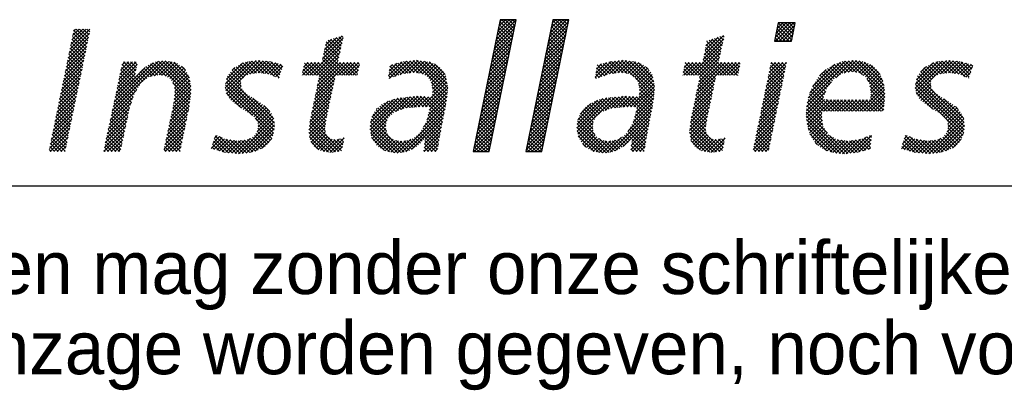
# Model space of a CAD drawing. Extents: x -33748 to 12452, y -14932 to 2888.
# Tile 167 of 194: x -23285 to -22618, y -2992 to -2739. Entities that reach past the tile are written whole.
import ezdxf

# ---------------------------------------------------------------- set-up
doc = ezdxf.new("R2010")
doc.units = 0
doc.header["$LTSCALE"] = 20
doc.layers.get('0').update_dxf_attribs({"color": 15, "linetype": 'CONTINUOUS'})
for name, color, linetype in [('00KAD070', 5, 'CONTINUOUS'), ('7', 7, 'CONTINUOUS'), ('BL$2----', 7, 'CONTINUOUS')]:
    doc.layers.add(name, color=color, linetype=linetype)
doc.styles.add('BURO-018', font='BUROFONT.shx', dxfattribs={"height": 36})

# ---------------------------------------------------------------- blocks, each defined once
blk = doc.blocks.new('A4-VER')
at = {"layer": '00KAD070', "linetype": 'CONTINUOUS'}
blk.add_line((10, 10), (200, 10), dxfattribs=at)
blk = doc.blocks.new('*X15')
at = {"color": 0}
for p, q in [((36.78, -45.39), (39.28, -42.89)), ((36.9, -44.82), (38.85, -42.87)), ((37.02, -44.26), (38.41, -42.87)), ((37.13, -43.69), (37.96, -42.87)), ((37.25, -43.13), (37.51, -42.87)), ((38.98, -44.36), (37.48, -42.87)), ((39.05, -43.99), (37.93, -42.87)), ((39.13, -43.62), (38.38, -42.87)), ((39.2, -43.25), (38.82, -42.87)), ((39.28, -42.87), (39.27, -42.87)), ((43.44, -45.01), (45.59, -42.87)), ((43.56, -44.45), (45.14, -42.87)), ((43.67, -43.88), (44.69, -42.87)), ((43.79, -43.32), (44.24, -42.87)), ((45.51, -44.61), (43.86, -42.96)), ((45.58, -44.24), (44.21, -42.87)), ((45.66, -43.86), (44.66, -42.87)), ((45.74, -43.49), (45.11, -42.87)), ((45.81, -43.12), (45.56, -42.87)), ((-16.45, -46.53), (-13.95, -44.03)), ((-16.33, -45.96), (-14.4, -44.03)), ((-16.21, -45.4), (-14.85, -44.03)), ((-16.1, -44.83), (-15.3, -44.03)), ((-15.98, -44.27), (-15.75, -44.03)), ((-14.28, -45.89), (-15.97, -44.2)), ((-14.2, -45.51), (-15.68, -44.03)), ((-14.13, -45.14), (-15.23, -44.03)), ((-14.05, -44.77), (-14.79, -44.03)), ((-13.97, -44.4), (-14.34, -44.03)), ((36.55, -46.52), (39.05, -44.02)), ((36.67, -45.95), (39.16, -43.46)), ((38.67, -45.85), (37.03, -44.21)), ((38.75, -45.48), (37.1, -43.84)), ((38.82, -45.11), (37.18, -43.46)), ((38.9, -44.74), (37.25, -43.09)), ((43.09, -46.71), (45.59, -44.21)), ((43.21, -46.14), (45.7, -43.65)), ((43.33, -45.58), (45.82, -43.08)), ((45.28, -45.73), (43.63, -44.08)), ((45.35, -45.35), (43.71, -43.71)), ((45.43, -44.98), (43.79, -43.34)), ((71.64, -45.1), (73.47, -43.27)), ((71.66, -45.53), (73.92, -43.27)), ((71.76, -44.54), (73.02, -43.27)), ((73.37, -45.53), (71.86, -44.02)), ((71.87, -43.98), (72.57, -43.27)), ((73.71, -45.42), (71.94, -43.65)), ((71.98, -43.41), (72.12, -43.27)), ((73.79, -45.05), (72.01, -43.27)), ((72.11, -45.53), (74.09, -43.55)), ((73.86, -44.68), (72.46, -43.27)), ((72.56, -45.53), (73.98, -44.11)), ((73.94, -44.3), (72.91, -43.27)), ((74.01, -43.93), (73.36, -43.27)), ((74.09, -43.56), (73.81, -43.27)), ((-16.68, -47.66), (-14.12, -45.1)), ((-16.56, -47.09), (-14, -44.53)), ((-14.51, -47), (-16.2, -45.32)), ((-14.43, -46.63), (-16.12, -44.95)), ((-14.36, -46.26), (-16.04, -44.57)), ((15.11, -47.75), (17.67, -45.19)), ((15.23, -47.18), (17.55, -44.87)), ((15.35, -46.62), (16.88, -45.08)), ((15.46, -46.05), (16.21, -45.3)), ((17.29, -46.92), (15.8, -45.44)), ((17.37, -46.55), (16.14, -45.33)), ((17.45, -46.19), (16.48, -45.22)), ((17.53, -45.82), (16.82, -45.1)), ((17.61, -45.45), (17.16, -44.99)), ((17.7, -45.09), (17.49, -44.88)), ((36.32, -47.65), (38.81, -45.15)), ((36.44, -47.08), (38.93, -44.59)), ((38.44, -46.97), (36.8, -45.33)), ((38.52, -46.6), (36.87, -44.95)), ((38.59, -46.23), (36.95, -44.58)), ((42.86, -47.84), (45.36, -45.34)), ((42.98, -47.27), (45.47, -44.78)), ((45.05, -46.84), (43.4, -45.2)), ((45.12, -46.47), (43.48, -44.83)), ((45.2, -46.1), (43.56, -44.45)), ((62.64, -47.82), (65.2, -45.26)), ((62.76, -47.25), (65.17, -44.84)), ((62.87, -46.69), (64.5, -45.06)), ((62.99, -46.12), (63.83, -45.28)), ((63.11, -45.55), (63.17, -45.49)), ((64.84, -46.88), (63.38, -45.42)), ((64.92, -46.51), (63.72, -45.31)), ((65, -46.14), (64.06, -45.2)), ((65.08, -45.78), (64.4, -45.09)), ((65.17, -45.41), (64.74, -44.98)), ((65.25, -45.04), (65.08, -44.87)), ((72.03, -45.53), (71.63, -45.14)), ((72.47, -45.53), (71.71, -44.77)), ((72.92, -45.53), (71.78, -44.39)), ((73.01, -45.53), (73.86, -44.68)), ((73.45, -45.53), (73.75, -45.24)), ((-16.91, -48.79), (-14.35, -46.23)), ((-16.8, -48.23), (-14.23, -45.67)), ((-14.74, -48.12), (-16.43, -46.44)), ((-14.66, -47.75), (-16.35, -46.06)), ((-14.59, -47.38), (-16.27, -45.69)), ((13.51, -49.8), (17.54, -45.77)), ((13.96, -49.8), (17.41, -46.35)), ((17.04, -48.02), (15.4, -46.38)), ((17.12, -47.65), (15.47, -46.01)), ((17.2, -47.29), (15.55, -45.63)), ((36.09, -48.78), (38.58, -46.28)), ((36.2, -48.21), (38.7, -45.72)), ((38.21, -48.09), (36.57, -46.44)), ((38.29, -47.72), (36.64, -46.07)), ((38.36, -47.34), (36.72, -45.7)), ((42.63, -48.97), (45.12, -46.47)), ((42.75, -48.4), (45.24, -45.91)), ((44.74, -48.33), (43.1, -46.69)), ((44.82, -47.96), (43.17, -46.32)), ((44.9, -47.59), (43.25, -45.95)), ((44.97, -47.22), (43.33, -45.57)), ((61.1, -49.8), (65.07, -45.84)), ((61.55, -49.8), (64.94, -46.41)), ((65.97, -49.8), (62.87, -46.71)), ((64.59, -47.98), (62.95, -46.33)), ((64.67, -47.61), (63.02, -45.96)), ((64.76, -47.24), (63.1, -45.59)), ((71.58, -45.53), (71.56, -45.52)), ((-17.26, -50.49), (-14.7, -47.93)), ((-17.14, -49.92), (-14.58, -47.36)), ((-17.03, -49.36), (-14.47, -46.8)), ((-15.05, -49.61), (-16.73, -47.92)), ((-14.97, -49.24), (-16.66, -47.55)), ((-14.89, -48.87), (-16.58, -47.18)), ((-14.82, -48.49), (-16.5, -46.81)), ((9.11, -49.97), (7.09, -47.95)), ((14.41, -49.8), (17.29, -46.92)), ((14.67, -49.98), (17.16, -47.5)), ((17.03, -49.8), (15.09, -47.86)), ((17.47, -49.8), (15.16, -47.49)), ((17.92, -49.8), (15.24, -47.12)), ((18.37, -49.8), (15.32, -46.75)), ((24.8, -49.74), (26.58, -47.95)), ((25.38, -49.61), (27.04, -47.95)), ((30.7, -51.81), (26.82, -47.93)), ((35.86, -49.9), (38.35, -47.41)), ((35.97, -49.34), (38.47, -46.85)), ((37.91, -49.58), (36.26, -47.94)), ((37.98, -49.21), (36.34, -47.56)), ((38.06, -48.83), (36.41, -47.19)), ((38.13, -48.46), (36.49, -46.82)), ((42.4, -50.1), (44.89, -47.6)), ((42.51, -49.53), (45.01, -47.04)), ((44.51, -49.45), (42.87, -47.81)), ((44.59, -49.08), (42.95, -47.44)), ((44.67, -48.71), (43.02, -47.06)), ((50.93, -49.65), (52.65, -47.93)), ((56.53, -52.04), (52.44, -47.95)), ((56.56, -51.62), (52.89, -47.95)), ((62, -49.8), (64.81, -46.99)), ((62.2, -50.05), (64.68, -47.57)), ((64.62, -49.8), (62.64, -47.82)), ((65.07, -49.8), (62.72, -47.45)), ((65.52, -49.8), (62.79, -47.08)), ((79.21, -50.11), (81.37, -47.95)), ((-17.49, -51.62), (-14.93, -49.06)), ((-17.38, -51.05), (-14.82, -48.49)), ((-15.28, -50.73), (-16.96, -49.04)), ((-15.2, -50.36), (-16.89, -48.67)), ((-15.12, -49.98), (-16.81, -48.3)), ((-11.17, -54.27), (-4.9, -48.01)), ((-11.04, -53.7), (-5.41, -48.07)), ((-10.92, -53.13), (-6.05, -48.26)), ((-10.8, -52.56), (-7.06, -48.82)), ((-10.56, -51.42), (-8.16, -49.02)), ((-10.43, -50.85), (-8.04, -48.45)), ((-10.31, -50.27), (-8.19, -48.15)), ((-10.19, -49.7), (-8.64, -48.15)), ((-10.07, -49.13), (-9.09, -48.15)), ((-7.75, -51.07), (-10, -48.82)), ((-9.95, -48.56), (-9.54, -48.15)), ((-8.36, -50.01), (-9.92, -48.45)), ((-8.28, -49.64), (-9.77, -48.15)), ((-8.21, -49.27), (-9.32, -48.15)), ((-8.13, -48.89), (-8.87, -48.15)), ((-8.05, -48.52), (-8.42, -48.15)), ((-6.56, -50.01), (-7.45, -49.12)), ((-6.19, -49.93), (-7.2, -48.93)), ((-5.82, -49.86), (-6.95, -48.73)), ((-5.45, -49.78), (-6.69, -48.54)), ((-6.43, -49.98), (-4.45, -48)), ((-4.98, -49.8), (-6.38, -48.4)), ((-4.41, -49.92), (-6.07, -48.26)), ((-5.86, -49.86), (-4.07, -48.07)), ((-1.4, -52.49), (-5.75, -48.13)), ((-1.35, -52.08), (-5.37, -48.06)), ((-5.3, -49.75), (-3.69, -48.14)), ((-1.31, -51.68), (-4.97, -48.02)), ((-4.91, -49.81), (-3.31, -48.21)), ((-1.35, -51.18), (-4.55, -47.99)), ((-4.52, -49.87), (-3.01, -48.36)), ((-4.24, -50.04), (-2.74, -48.53)), ((-1.43, -50.65), (-4, -48.09)), ((-3.97, -50.22), (-2.46, -48.71)), ((-3.76, -50.46), (-2.19, -48.89)), ((-3.59, -50.73), (-2.02, -49.16)), ((-1.51, -50.13), (-3.45, -48.18)), ((-2.01, -49.18), (-2.49, -48.69)), ((2.95, -51.38), (6.28, -48.05)), ((3, -50.89), (5.76, -48.12)), ((3.02, -51.75), (6.8, -47.98)), ((3.1, -52.13), (7.26, -47.97)), ((3.12, -50.31), (5.16, -48.27)), ((3.81, -49.17), (4.16, -48.82)), ((5, -50.35), (3.82, -49.17)), ((5.22, -50.12), (4.02, -48.92)), ((5.44, -49.9), (4.3, -48.75)), ((5.76, -49.76), (4.59, -48.59)), ((6.08, -49.64), (4.88, -48.43)), ((6.47, -49.57), (5.17, -48.27)), ((6.87, -49.53), (5.5, -48.16)), ((7.31, -49.52), (5.89, -48.1)), ((6.02, -49.66), (7.67, -48.01)), ((7.83, -49.59), (6.29, -48.05)), ((6.57, -49.56), (8.08, -48.05)), ((8.36, -49.67), (6.69, -48)), ((7.06, -49.51), (8.48, -48.09)), ((7.48, -49.54), (8.85, -48.17)), ((9.67, -50.08), (7.59, -48)), ((7.88, -49.6), (9.21, -48.27)), ((9.78, -49.74), (8.09, -48.05)), ((8.27, -49.66), (9.56, -48.36)), ((9.89, -49.41), (8.59, -48.1)), ((8.61, -49.76), (9.91, -48.46)), ((8.93, -49.89), (10.14, -48.68)), ((10.01, -49.07), (9.2, -48.27)), ((10.12, -48.74), (9.82, -48.43)), ((12.61, -49.8), (14.21, -48.2)), ((12.62, -49.34), (13.76, -48.2)), ((13.43, -49.8), (12.68, -49.05)), ((12.74, -48.78), (13.31, -48.2)), ((13.88, -49.8), (12.76, -48.68)), ((14.33, -49.8), (12.84, -48.31)), ((12.86, -48.21), (12.86, -48.2)), ((13.06, -49.8), (14.66, -48.2)), ((16.38, -51.41), (13.18, -48.2)), ((16.46, -51.03), (13.63, -48.2)), ((16.54, -50.66), (14.08, -48.2)), ((14.21, -52.25), (18.25, -48.2)), ((14.33, -51.68), (17.8, -48.2)), ((14.44, -51.11), (17.35, -48.2)), ((16.62, -50.29), (14.53, -48.2)), ((14.56, -50.55), (17.03, -48.08)), ((16.69, -49.92), (14.98, -48.2)), ((17.1, -49.8), (18.7, -48.2)), ((18.82, -49.8), (17.22, -48.2)), ((17.55, -49.8), (19.15, -48.2)), ((19.27, -49.8), (17.67, -48.2)), ((18, -49.8), (19.6, -48.2)), ((19.49, -49.57), (18.12, -48.2)), ((18.45, -49.8), (19.7, -48.55)), ((19.56, -49.2), (18.57, -48.2)), ((18.9, -49.8), (19.58, -49.12)), ((19.64, -48.83), (19.02, -48.2)), ((19.72, -48.45), (19.47, -48.2)), ((23.36, -49.83), (25.05, -48.14)), ((23.42, -50.22), (25.59, -48.05)), ((23.43, -49.31), (24.44, -48.3)), ((24.31, -49.91), (23.46, -49.05)), ((23.49, -48.8), (23.84, -48.45)), ((24.65, -49.79), (23.51, -48.66)), ((24.98, -49.68), (23.77, -48.47)), ((24.11, -49.98), (26.09, -48)), ((25.36, -49.61), (24.13, -48.38)), ((25.75, -49.55), (24.49, -48.29)), ((26.15, -49.5), (24.85, -48.19)), ((26.56, -49.45), (25.2, -48.1)), ((27.08, -49.53), (25.6, -48.05)), ((25.9, -49.53), (27.43, -48.01)), ((27.68, -49.68), (26.01, -48.01)), ((30.67, -52.22), (26.42, -47.97)), ((26.43, -49.46), (27.82, -48.06)), ((26.84, -49.5), (28.21, -48.12)), ((27.23, -49.55), (28.59, -48.19)), ((30.74, -51.4), (27.34, -47.99)), ((27.6, -49.63), (28.91, -48.32)), ((30.66, -50.87), (27.87, -48.07)), ((27.88, -49.8), (29.22, -48.46)), ((28.16, -49.97), (29.48, -48.64)), ((28.37, -50.21), (29.75, -48.83)), ((30.57, -50.33), (28.4, -48.15)), ((28.54, -50.48), (29.96, -49.07)), ((30.4, -49.7), (29.1, -48.4)), ((35.51, -51.6), (38, -49.11)), ((35.62, -51.03), (38.12, -48.54)), ((35.74, -50.47), (38.23, -47.98)), ((37.68, -50.7), (36.03, -49.05)), ((37.75, -50.32), (36.11, -48.68)), ((37.83, -49.95), (36.18, -48.31)), ((42.17, -51.23), (44.66, -48.73)), ((42.28, -50.66), (44.78, -48.17)), ((44.28, -50.57), (42.64, -48.93)), ((44.36, -50.2), (42.72, -48.55)), ((44.44, -49.82), (42.79, -48.18)), ((49.17, -50.06), (51.16, -48.07)), ((49.24, -49.55), (50.55, -48.23)), ((49.31, -49.03), (49.95, -48.38)), ((50.31, -49.86), (49.33, -48.88)), ((50.64, -49.74), (49.42, -48.52)), ((49.57, -50.11), (51.65, -48.03)), ((50.99, -49.64), (49.78, -48.43)), ((51.38, -49.58), (50.13, -48.34)), ((50.26, -49.87), (52.15, -47.98)), ((51.77, -49.53), (50.49, -48.24)), ((52.17, -49.47), (50.85, -48.15)), ((52.63, -49.49), (51.21, -48.07)), ((51.46, -49.57), (53.05, -47.97)), ((53.16, -49.57), (51.62, -48.03)), ((51.98, -49.5), (53.44, -48.03)), ((54.04, -50), (52.03, -47.99)), ((52.46, -49.46), (53.83, -48.09)), ((52.85, -49.52), (54.22, -48.15)), ((53.24, -49.58), (54.57, -48.25)), ((56.56, -51.17), (53.42, -48.03)), ((53.56, -49.71), (54.89, -48.38)), ((53.84, -49.88), (55.18, -48.54)), ((56.46, -50.62), (53.94, -48.11)), ((54.11, -50.06), (55.44, -48.73)), ((54.29, -50.33), (55.68, -48.94)), ((54.47, -50.6), (55.9, -49.17)), ((56.37, -50.08), (54.51, -48.22)), ((55.8, -49.07), (55.51, -48.78)), ((60.15, -49.41), (61.36, -48.2)), ((60.21, -49.8), (61.81, -48.2)), ((61.03, -49.8), (60.23, -49.01)), ((60.27, -48.84), (60.91, -48.2)), ((61.48, -49.8), (60.31, -48.64)), ((60.38, -48.28), (60.46, -48.2)), ((61.93, -49.8), (60.39, -48.26)), ((60.65, -49.8), (62.26, -48.2)), ((63.93, -51.36), (60.77, -48.2)), ((64.01, -50.99), (61.22, -48.2)), ((64.09, -50.62), (61.67, -48.2)), ((61.74, -52.31), (65.85, -48.2)), ((61.85, -51.75), (65.4, -48.2)), ((61.97, -51.18), (64.95, -48.2)), ((62.09, -50.62), (64.55, -48.15)), ((64.17, -50.25), (62.12, -48.2)), ((64.25, -49.88), (62.56, -48.19)), ((64.7, -49.8), (66.3, -48.2)), ((66.42, -49.8), (64.82, -48.2)), ((65.14, -49.8), (66.75, -48.2)), ((66.87, -49.8), (65.26, -48.2)), ((65.59, -49.8), (67.19, -48.2)), ((67.04, -49.53), (65.71, -48.2)), ((66.04, -49.8), (67.22, -48.62)), ((67.11, -49.15), (66.16, -48.2)), ((67.19, -48.78), (66.61, -48.2)), ((67.27, -48.41), (67.06, -48.2)), ((70.51, -51.17), (72.94, -48.74)), ((70.63, -50.61), (73.03, -48.2)), ((70.74, -50.04), (72.58, -48.2)), ((70.86, -49.48), (72.13, -48.2)), ((72.57, -50.57), (70.97, -48.96)), ((70.98, -48.91), (71.68, -48.2)), ((72.65, -50.2), (71.04, -48.59)), ((71.09, -48.34), (71.24, -48.2)), ((72.72, -49.82), (71.12, -48.22)), ((72.8, -49.45), (71.55, -48.2)), ((72.88, -49.08), (72, -48.2)), ((72.95, -48.7), (72.45, -48.2)), ((73.03, -48.33), (72.9, -48.2)), ((75.62, -53.24), (80.87, -48)), ((75.77, -52.64), (80.37, -48.05)), ((75.95, -52.02), (79.78, -48.18)), ((76.29, -51.22), (79.09, -48.43)), ((77.18, -49.89), (77.99, -49.08)), ((78.99, -50.26), (77.89, -49.16)), ((79.26, -50.07), (78.16, -48.97)), ((79.53, -49.89), (78.44, -48.8)), ((79.79, -49.71), (78.71, -48.63)), ((80.09, -49.55), (79, -48.46)), ((80.46, -49.48), (79.33, -48.35)), ((80.84, -49.41), (79.66, -48.23)), ((81.24, -49.36), (79.99, -48.11)), ((80.24, -49.53), (81.78, -47.98)), ((81.78, -49.45), (80.38, -48.05)), ((82.54, -49.76), (80.78, -48.01)), ((80.8, -49.42), (82.2, -48.02)), ((85.34, -52.11), (81.19, -47.97)), ((81.29, -49.37), (82.56, -48.11)), ((85.3, -51.62), (81.65, -47.97)), ((81.68, -49.43), (82.91, -48.21)), ((82.06, -49.5), (83.23, -48.33)), ((85.23, -51.1), (82.14, -48.01)), ((82.37, -49.64), (83.53, -48.48)), ((82.63, -49.83), (83.82, -48.64)), ((85.09, -50.52), (82.73, -48.16)), ((82.9, -50.01), (84.05, -48.86)), ((83.08, -50.28), (84.29, -49.07)), ((84.76, -49.73), (83.47, -48.45)), ((89.12, -51.42), (92.5, -48.04)), ((89.15, -50.94), (91.98, -48.11)), ((89.2, -51.79), (93.02, -47.97)), ((89.27, -50.37), (91.42, -48.22)), ((89.28, -52.16), (93.47, -47.97)), ((89.79, -49.41), (90.43, -48.77)), ((91.18, -50.32), (90, -49.14)), ((91.41, -50.1), (90.2, -48.89)), ((91.63, -49.88), (90.49, -48.73)), ((91.96, -49.75), (90.78, -48.57)), ((92.28, -49.62), (91.07, -48.41)), ((92.67, -49.57), (91.36, -48.25)), ((93.08, -49.53), (91.7, -48.15)), ((93.53, -49.52), (92.1, -48.1)), ((92.26, -49.63), (93.87, -48.01)), ((94.05, -49.6), (92.5, -48.04)), ((92.78, -49.56), (94.28, -48.05)), ((94.58, -49.68), (92.89, -47.99)), ((93.28, -49.51), (94.69, -48.09)), ((95.35, -50), (93.31, -47.96)), ((93.69, -49.55), (95.05, -48.18)), ((95.84, -50.04), (93.81, -48.01)), ((94.08, -49.6), (95.41, -48.28)), ((95.96, -49.71), (94.31, -48.06)), ((94.47, -49.66), (95.76, -48.37)), ((94.81, -49.77), (96.11, -48.47)), ((96.07, -49.37), (94.82, -48.12)), ((95.13, -49.91), (96.28, -48.75)), ((96.18, -49.04), (95.43, -48.28)), ((96.3, -48.7), (96.04, -48.45)), ((-17.73, -52.75), (-15.17, -50.19)), ((-17.61, -52.18), (-15.05, -49.62)), ((-15.51, -51.84), (-17.19, -50.16)), ((-15.43, -51.47), (-17.12, -49.79)), ((-15.35, -51.1), (-17.04, -49.41)), ((-10.68, -51.99), (-8.27, -49.58)), ((-8.42, -52.2), (-10.32, -50.3)), ((-8.27, -51.9), (-10.24, -49.93)), ((-8.09, -51.63), (-10.16, -49.56)), ((-7.92, -51.35), (-10.08, -49.19)), ((-7.57, -50.8), (-8.32, -50.06)), ((-7.32, -50.6), (-8.1, -49.82)), ((-7.07, -50.4), (-7.89, -49.58)), ((-6.82, -50.21), (-7.68, -49.34)), ((-3.44, -51.04), (-1.85, -49.45)), ((-3.39, -51.43), (-1.69, -49.74)), ((-3.38, -52.32), (-1.47, -50.41)), ((-3.34, -51.83), (-1.53, -50.02)), ((9.1, -56.25), (3.13, -50.27)), ((9.09, -55.79), (3.22, -49.91)), ((4.93, -51.18), (3.42, -49.66)), ((4.91, -50.71), (3.62, -49.41)), ((9.25, -50.02), (9.91, -49.36)), ((9.56, -50.16), (9.68, -50.04)), ((12.53, -49.8), (12.53, -49.8)), ((12.98, -49.8), (12.61, -49.42)), ((14.09, -52.81), (16.62, -50.29)), ((16.3, -51.78), (14.65, -50.12)), ((19.34, -49.8), (19.46, -49.69)), ((23.31, -50.26), (23.3, -50.24)), ((23.65, -50.14), (23.35, -49.85)), ((23.98, -50.02), (23.41, -49.45)), ((28.72, -50.76), (30.17, -49.3)), ((28.77, -51.15), (30.33, -49.59)), ((28.83, -51.54), (30.49, -49.88)), ((28.84, -51.98), (30.56, -50.26)), ((35.28, -52.73), (37.77, -50.24)), ((35.39, -52.16), (37.89, -49.67)), ((37.45, -51.81), (35.8, -50.17)), ((37.52, -51.44), (35.88, -49.8)), ((37.6, -51.07), (35.95, -49.43)), ((41.93, -52.36), (44.43, -49.86)), ((42.05, -51.79), (44.54, -49.3)), ((44.05, -51.69), (42.41, -50.04)), ((44.13, -51.31), (42.49, -49.67)), ((44.21, -50.94), (42.56, -49.3)), ((49.31, -50.2), (49.17, -50.07)), ((49.64, -50.09), (49.22, -49.67)), ((49.97, -49.97), (49.27, -49.27)), ((56.49, -52.45), (54.14, -50.1)), ((54.58, -50.93), (56.09, -49.43)), ((54.64, -51.33), (56.25, -49.72)), ((54.7, -51.72), (56.36, -50.05)), ((60.13, -49.8), (60.08, -49.75)), ((60.58, -49.8), (60.16, -49.38)), ((61.62, -52.88), (64.15, -50.35)), ((63.86, -51.73), (62.2, -50.07)), ((66.49, -49.8), (67.11, -49.19)), ((66.94, -49.8), (66.99, -49.75)), ((70.28, -52.3), (72.72, -49.87)), ((70.4, -51.74), (72.83, -49.3)), ((72.34, -51.69), (70.74, -50.08)), ((72.42, -51.32), (70.81, -49.71)), ((72.5, -50.94), (70.89, -49.34)), ((78.04, -51.55), (76.84, -50.35)), ((78.2, -51.26), (77.02, -50.08)), ((78.4, -51.01), (77.23, -49.84)), ((78.59, -50.75), (77.45, -49.61)), ((78.79, -50.5), (77.67, -49.38)), ((85.33, -52.55), (83.11, -50.33)), ((83.24, -50.57), (84.48, -49.33)), ((83.39, -50.86), (84.66, -49.59)), ((83.47, -51.24), (84.82, -49.88)), ((83.53, -51.63), (84.96, -50.19)), ((95.27, -56.21), (89.3, -50.24)), ((95.25, -55.73), (89.4, -49.89)), ((91.07, -51.11), (89.6, -49.64)), ((91.09, -50.68), (89.8, -49.39)), ((95.44, -50.04), (96.05, -49.43)), ((95.76, -50.17), (95.82, -50.11)), ((-17.96, -53.88), (-15.4, -51.32)), ((-17.84, -53.31), (-15.28, -50.76)), ((-15.74, -52.96), (-17.42, -51.28)), ((-15.66, -52.59), (-17.35, -50.9)), ((-15.58, -52.22), (-17.27, -50.53)), ((-8.76, -53.2), (-10.55, -51.41)), ((-8.65, -52.87), (-10.48, -51.04)), ((-8.53, -52.53), (-10.4, -50.67)), ((-3.61, -53.9), (-1.3, -51.58)), ((-1.44, -52.89), (-3.57, -50.76)), ((-3.49, -53.33), (-1.35, -51.19)), ((-3.43, -52.82), (-1.41, -50.8)), ((-1.49, -53.29), (-3.4, -51.38)), ((8.99, -57.03), (2.97, -51.01)), ((6.35, -54.85), (2.97, -51.46)), ((9.06, -56.66), (3.05, -50.64)), ((3.27, -52.4), (4.9, -50.78)), ((3.45, -52.68), (4.94, -51.19)), ((3.65, -52.93), (5.06, -51.52)), ((13.86, -53.94), (16.38, -51.42)), ((13.98, -53.38), (16.5, -50.85)), ((15.99, -53.26), (14.34, -51.61)), ((16.07, -52.89), (14.42, -51.24)), ((16.15, -52.52), (14.49, -50.86)), ((16.23, -52.15), (14.57, -50.49)), ((27.97, -53.75), (30.69, -51.03)), ((28.41, -53.76), (30.74, -51.43)), ((30.63, -52.63), (28.66, -50.66)), ((28.79, -52.48), (30.62, -50.65)), ((30.59, -53.04), (28.79, -51.24)), ((35.05, -53.86), (37.54, -51.37)), ((35.16, -53.29), (37.65, -50.8)), ((37.22, -52.93), (35.57, -51.29)), ((37.29, -52.56), (35.65, -50.92)), ((37.37, -52.19), (35.73, -50.54)), ((41.59, -54.05), (44.08, -51.56)), ((41.7, -53.49), (44.2, -50.99)), ((41.82, -52.92), (44.31, -50.43)), ((43.75, -53.18), (42.1, -51.53)), ((43.82, -52.81), (42.18, -51.16)), ((43.9, -52.43), (42.26, -50.79)), ((43.98, -52.06), (42.33, -50.42)), ((53.57, -53.75), (56.5, -50.82)), ((54, -53.76), (56.56, -51.2)), ((56.45, -52.86), (54.59, -51)), ((54.66, -52.2), (56.43, -50.44)), ((56.39, -53.25), (54.67, -51.53)), ((61.39, -54.01), (63.91, -51.49)), ((61.5, -53.44), (64.03, -50.92)), ((63.54, -53.22), (61.89, -51.56)), ((63.62, -52.85), (61.97, -51.19)), ((63.7, -52.47), (62.04, -50.82)), ((63.78, -52.1), (62.12, -50.45)), ((69.93, -54), (72.37, -51.56)), ((70.05, -53.43), (72.49, -50.99)), ((70.16, -52.87), (72.6, -50.43)), ((72.04, -53.18), (70.43, -51.57)), ((72.12, -52.81), (70.51, -51.2)), ((72.19, -52.44), (70.58, -50.83)), ((72.27, -52.06), (70.66, -50.45)), ((75.56, -53.75), (78.68, -50.64)), ((79, -54.3), (76.18, -51.49)), ((77.67, -52.53), (76.32, -51.17)), ((77.8, -52.2), (76.48, -50.88)), ((77.92, -51.88), (76.66, -50.61)), ((82.2, -54.3), (85.26, -51.24)), ((85.29, -52.96), (83.45, -51.12)), ((83.56, -52.49), (85.17, -50.88)), ((83.58, -52.02), (85.09, -50.51)), ((95.07, -57.35), (89.12, -51.4)), ((95.17, -57), (89.14, -50.97)), ((95.23, -56.62), (89.22, -50.61)), ((89.46, -52.43), (91.05, -50.84)), ((89.63, -52.7), (91.11, -51.22)), ((89.84, -52.95), (91.24, -51.55)), ((-18.19, -55.01), (-15.63, -52.45)), ((-18.08, -54.45), (-15.52, -51.89)), ((-16.04, -54.45), (-17.73, -52.77)), ((-15.97, -54.08), (-17.65, -52.39)), ((-15.89, -53.71), (-17.58, -52.02)), ((-15.81, -53.33), (-17.5, -51.65)), ((-11.41, -55.41), (-8.54, -52.54)), ((-11.29, -54.84), (-8.13, -51.69)), ((-9.07, -54.24), (-10.79, -52.52)), ((-8.99, -53.87), (-10.71, -52.15)), ((-8.87, -53.54), (-10.63, -51.78)), ((-3.85, -55.04), (-1.41, -52.6)), ((-3.73, -54.47), (-1.35, -52.09)), ((-1.69, -54.44), (-3.42, -52.71)), ((-1.61, -54.07), (-3.37, -52.3)), ((-1.54, -53.69), (-3.33, -51.9)), ((4.98, -53.92), (3.08, -52.02)), ((3.9, -53.12), (5.25, -51.77)), ((4.15, -53.32), (5.47, -52.01)), ((4.41, -53.51), (5.71, -52.22)), ((4.67, -53.7), (5.98, -52.39)), ((4.93, -53.89), (6.26, -52.56)), ((5.2, -54.07), (6.53, -52.74)), ((9.02, -55.27), (6.42, -52.66)), ((13.63, -55.07), (16.14, -52.56)), ((13.74, -54.51), (16.26, -51.99)), ((15.76, -54.37), (14.11, -52.72)), ((15.84, -54), (14.19, -52.35)), ((15.91, -53.63), (14.26, -51.98)), ((21.04, -56.19), (24.55, -52.68)), ((21.05, -56.63), (25.06, -52.62)), ((21.09, -55.69), (23.96, -52.83)), ((21.12, -57.01), (25.56, -52.57)), ((25.24, -53.98), (24.06, -52.79)), ((24.25, -54.33), (26.06, -52.51)), ((25.6, -53.89), (24.41, -52.69)), ((26.01, -53.85), (24.81, -52.65)), ((24.94, -54.09), (26.57, -52.46)), ((26.43, -53.82), (25.22, -52.61)), ((25.59, -53.89), (27.05, -52.43)), ((26.85, -53.79), (25.62, -52.56)), ((27.26, -53.75), (26.03, -52.52)), ((26.08, -53.85), (27.47, -52.45)), ((27.71, -53.75), (26.43, -52.47)), ((26.56, -53.81), (27.9, -52.47)), ((28.16, -53.76), (26.84, -52.43)), ((27.05, -53.77), (28.33, -52.5)), ((30.15, -55.29), (27.3, -52.44)), ((27.53, -53.74), (28.75, -52.52)), ((30.22, -54.92), (27.77, -52.47)), ((30.3, -54.54), (28.25, -52.49)), ((28.28, -54.78), (30.65, -52.42)), ((28.43, -54.19), (30.69, -51.92)), ((30.37, -54.17), (28.72, -52.52)), ((30.44, -53.79), (28.82, -52.17)), ((30.52, -53.42), (28.86, -51.76)), ((34.81, -54.99), (37.31, -52.5)), ((34.93, -54.42), (37.42, -51.93)), ((36.91, -54.42), (35.27, -52.78)), ((36.99, -54.05), (35.34, -52.41)), ((37.06, -53.68), (35.42, -52.03)), ((37.14, -53.31), (35.5, -51.66)), ((41.35, -55.18), (43.85, -52.69)), ((41.47, -54.62), (43.96, -52.12)), ((43.52, -54.3), (41.87, -52.65)), ((43.6, -53.92), (41.95, -52.28)), ((43.67, -53.55), (42.03, -51.91)), ((46.86, -56.41), (50.62, -52.65)), ((46.91, -55.91), (50.1, -52.73)), ((46.92, -56.8), (51.12, -52.6)), ((46.99, -57.18), (51.63, -52.54)), ((50.9, -54.04), (49.71, -52.85)), ((51.23, -53.93), (50.05, -52.74)), ((50.4, -54.22), (52.13, -52.49)), ((51.63, -53.87), (50.43, -52.67)), ((52.04, -53.84), (50.83, -52.63)), ((51.09, -53.98), (52.63, -52.44)), ((52.46, -53.81), (51.24, -52.59)), ((52.87, -53.77), (51.64, -52.54)), ((51.65, -53.87), (53.08, -52.44)), ((53.29, -53.74), (52.05, -52.5)), ((52.14, -53.83), (53.51, -52.46)), ((53.75, -53.75), (52.45, -52.45)), ((52.62, -53.79), (53.93, -52.48)), ((54.21, -53.76), (52.87, -52.43)), ((53.11, -53.75), (54.36, -52.51)), ((56.02, -55.13), (53.35, -52.45)), ((56.1, -54.75), (53.82, -52.48)), ((54.06, -55.05), (56.47, -52.64)), ((54.21, -54.45), (56.52, -52.15)), ((56.17, -54.38), (54.3, -52.5)), ((54.35, -53.86), (56.56, -51.65)), ((56.25, -54), (54.64, -52.4)), ((56.32, -53.62), (54.68, -51.99)), ((61.15, -55.14), (63.67, -52.63)), ((61.27, -54.57), (63.79, -52.06)), ((63.31, -54.33), (61.66, -52.68)), ((63.39, -53.96), (61.74, -52.31)), ((63.47, -53.59), (61.81, -51.94)), ((69.7, -55.13), (72.14, -52.68)), ((69.82, -54.56), (72.26, -52.12)), ((71.81, -54.3), (70.2, -52.69)), ((71.89, -53.93), (70.28, -52.32)), ((71.97, -53.56), (70.35, -51.94)), ((75.5, -54.72), (77.67, -52.55)), ((75.53, -54.24), (77.94, -51.82)), ((75.53, -55.13), (77.81, -52.85)), ((75.57, -55.54), (78.26, -52.86)), ((75.63, -55.94), (78.7, -52.86)), ((77.44, -54.54), (75.73, -52.83)), ((77.65, -54.3), (75.82, -52.47)), ((78.1, -54.3), (75.91, -52.11)), ((78.55, -54.3), (76.05, -51.8)), ((77.71, -54.3), (79.15, -52.86)), ((79.45, -54.3), (78, -52.85)), ((78.16, -54.3), (79.6, -52.86)), ((79.89, -54.3), (78.45, -52.86)), ((78.61, -54.3), (80.04, -52.86)), ((80.34, -54.3), (78.9, -52.86)), ((79.06, -54.3), (80.49, -52.86)), ((80.79, -54.3), (79.35, -52.86)), ((79.5, -54.3), (80.94, -52.87)), ((81.24, -54.3), (79.8, -52.86)), ((79.95, -54.3), (81.39, -52.87)), ((81.69, -54.3), (80.25, -52.86)), ((80.4, -54.3), (81.83, -52.87)), ((82.14, -54.3), (80.7, -52.87)), ((80.85, -54.3), (82.28, -52.87)), ((82.59, -54.3), (81.16, -52.87)), ((83.04, -54.3), (81.61, -52.87)), ((83.49, -54.3), (82.06, -52.87)), ((82.65, -54.3), (85.3, -51.65)), ((83.1, -54.3), (85.33, -52.07)), ((85.24, -53.36), (83.53, -51.65)), ((83.55, -54.3), (85.33, -52.52)), ((85.16, -54.18), (83.55, -52.57)), ((85.2, -53.77), (83.59, -52.16)), ((91.3, -54.03), (89.23, -51.96)), ((90.09, -53.14), (91.44, -51.79)), ((90.34, -53.34), (91.65, -52.03)), ((90.6, -53.53), (91.9, -52.23)), ((90.86, -53.72), (92.18, -52.41)), ((91.12, -53.91), (92.45, -52.58)), ((91.39, -54.09), (92.72, -52.76)), ((95.17, -55.21), (92.71, -52.74)), ((-18.43, -56.14), (-15.87, -53.58)), ((-18.31, -55.58), (-15.75, -53.02)), ((-16.27, -55.57), (-17.96, -53.88)), ((-16.2, -55.2), (-17.88, -53.51)), ((-16.12, -54.82), (-17.81, -53.14)), ((-11.65, -56.56), (-9, -53.9)), ((-11.53, -55.98), (-8.77, -53.22)), ((-9.38, -55.73), (-11.11, -54)), ((-9.3, -55.36), (-11.03, -53.63)), ((-9.22, -54.98), (-10.95, -53.26)), ((-9.15, -54.61), (-10.87, -52.89)), ((-4.09, -56.17), (-1.52, -53.61)), ((-3.97, -55.6), (-1.46, -53.1)), ((-1.92, -55.56), (-3.6, -53.87)), ((-1.84, -55.18), (-3.53, -53.5)), ((-1.76, -54.81), (-3.46, -53.11)), ((5.47, -54.25), (6.81, -52.91)), ((5.75, -54.42), (7.08, -53.09)), ((6.03, -54.58), (7.36, -53.26)), ((6.28, -54.78), (7.61, -53.45)), ((6.52, -54.99), (7.87, -53.65)), ((6.73, -55.24), (8.12, -53.84)), ((6.91, -55.5), (8.33, -54.08)), ((8.52, -54.32), (7.78, -53.58)), ((13.46, -56.13), (15.9, -53.7)), ((13.51, -55.63), (16.02, -53.13)), ((15.53, -55.5), (13.88, -53.84)), ((15.6, -55.12), (13.96, -53.47)), ((15.68, -54.74), (14.03, -53.1)), ((21.27, -55.06), (23.28, -53.06)), ((21.83, -54.05), (21.94, -53.95)), ((23.28, -55.16), (22.01, -53.89)), ((23.51, -54.94), (22.24, -53.68)), ((23.74, -54.73), (22.48, -53.47)), ((23.97, -54.51), (22.78, -53.31)), ((24.25, -54.33), (23.08, -53.16)), ((24.58, -54.21), (23.38, -53.01)), ((24.91, -54.1), (23.72, -52.9)), ((24.95, -59.46), (30.4, -54.01)), ((27.7, -56.26), (30.51, -53.46)), ((28.14, -55.38), (30.6, -52.91)), ((30.08, -55.67), (28.46, -54.06)), ((34.58, -56.12), (37.08, -53.63)), ((34.7, -55.55), (37.19, -53.06)), ((36.68, -55.54), (35.04, -53.9)), ((36.76, -55.17), (35.11, -53.52)), ((36.83, -54.8), (35.19, -53.15)), ((41.12, -56.31), (43.62, -53.82)), ((41.24, -55.75), (43.73, -53.25)), ((43.29, -55.41), (41.65, -53.77)), ((43.37, -55.04), (41.72, -53.4)), ((43.44, -54.67), (41.8, -53.02)), ((47, -55.38), (49.43, -52.94)), ((47.27, -54.65), (48.61, -53.32)), ((49.05, -55.34), (47.72, -54)), ((49.23, -55.06), (47.95, -53.79)), ((49.46, -54.85), (48.19, -53.58)), ((49.69, -54.63), (48.46, -53.4)), ((49.92, -54.41), (48.75, -53.24)), ((50.24, -54.28), (49.05, -53.09)), ((50.57, -54.16), (49.37, -52.96)), ((53.26, -56.75), (56.3, -53.71)), ((53.9, -55.66), (56.41, -53.15)), ((55.95, -55.5), (54.35, -53.9)), ((61, -56.19), (63.43, -53.76)), ((61.05, -55.69), (63.55, -53.19)), ((63.08, -55.45), (61.43, -53.8)), ((63.15, -55.07), (61.51, -53.43)), ((63.23, -54.7), (61.58, -53.05)), ((69.47, -56.26), (71.91, -53.81)), ((69.58, -55.69), (72.03, -53.25)), ((71.59, -55.42), (69.97, -53.81)), ((71.66, -55.05), (70.05, -53.43)), ((71.74, -54.68), (70.12, -53.06)), ((77.6, -56.05), (75.54, -53.99)), ((77.52, -55.52), (75.58, -53.58)), ((77.44, -54.99), (75.64, -53.19)), ((81.3, -54.3), (82.73, -52.87)), ((81.75, -54.3), (83.17, -52.88)), ((83.94, -54.3), (82.51, -52.87)), ((84.38, -54.3), (82.96, -52.88)), ((84.83, -54.3), (83.41, -52.88)), ((83.99, -54.3), (85.28, -53.02)), ((84.44, -54.3), (85.23, -53.52)), ((84.89, -54.3), (85.18, -54.02)), ((91.66, -54.27), (93, -52.93)), ((91.94, -54.43), (93.27, -53.1)), ((92.23, -54.6), (93.55, -53.28)), ((92.47, -54.81), (93.8, -53.47)), ((92.71, -55.01), (94.06, -53.67)), ((92.91, -55.26), (94.31, -53.86)), ((94.49, -54.08), (94.15, -53.73)), ((-18.77, -57.84), (-16.22, -55.28)), ((-18.66, -57.27), (-16.1, -54.71)), ((-18.54, -56.71), (-15.98, -54.15)), ((-16.5, -56.68), (-18.19, -55)), ((-16.43, -56.31), (-18.11, -54.63)), ((-16.35, -55.94), (-18.04, -54.25)), ((-11.9, -57.7), (-9.23, -55.03)), ((-11.78, -57.13), (-9.12, -54.47)), ((-9.61, -56.84), (-11.35, -55.11)), ((-9.54, -56.47), (-11.27, -54.74)), ((-9.46, -56.1), (-11.19, -54.37)), ((-4.45, -57.88), (-1.86, -55.3)), ((-4.33, -57.31), (-1.75, -54.73)), ((-4.21, -56.74), (-1.63, -54.17)), ((-2.15, -56.67), (-3.84, -54.98)), ((-2.07, -56.3), (-3.76, -54.61)), ((-1.99, -55.93), (-3.68, -54.24)), ((4.6, -59.61), (9, -55.21)), ((8.89, -57.38), (6.69, -55.18)), ((6.94, -56.82), (8.86, -54.9)), ((7.02, -55.84), (8.53, -54.33)), ((7.07, -56.24), (8.72, -54.59)), ((13.41, -56.63), (15.78, -54.26)), ((13.43, -57.07), (15.66, -54.83)), ((17.49, -59.25), (13.57, -55.33)), ((15.44, -56.75), (13.65, -54.96)), ((15.43, -56.29), (13.73, -54.59)), ((15.48, -55.89), (13.8, -54.21)), ((25.29, -59.42), (21.18, -55.31)), ((23.08, -56.76), (21.3, -54.98)), ((23, -56.23), (21.43, -54.66)), ((23.05, -55.83), (21.61, -54.39)), ((23.15, -55.48), (21.79, -54.12)), ((25.5, -59.36), (30.29, -54.57)), ((26.22, -59.09), (30.18, -55.13)), ((29.86, -56.8), (28.2, -55.14)), ((29.93, -56.42), (28.29, -54.78)), ((30, -56.05), (28.37, -54.42)), ((34.23, -57.81), (36.73, -55.32)), ((34.35, -57.25), (36.84, -54.76)), ((34.47, -56.68), (36.96, -54.19)), ((36.45, -56.66), (34.81, -55.01)), ((36.53, -56.29), (34.88, -54.64)), ((36.61, -55.91), (34.96, -54.27)), ((40.89, -57.44), (43.38, -54.95)), ((41.01, -56.88), (43.5, -54.38)), ((42.98, -56.9), (41.34, -55.26)), ((43.06, -56.53), (41.42, -54.89)), ((43.14, -56.16), (41.49, -54.51)), ((43.21, -55.79), (41.57, -54.14)), ((49.11, -57.19), (47.08, -55.16)), ((48.88, -56.51), (47.19, -54.83)), ((48.87, -56.05), (47.35, -54.54)), ((48.92, -55.66), (47.53, -54.27)), ((51.02, -59.43), (56.19, -54.26)), ((51.66, -59.24), (56.08, -54.82)), ((55.74, -56.63), (54.08, -54.98)), ((55.8, -56.25), (54.17, -54.62)), ((55.88, -55.88), (54.26, -54.26)), ((60.95, -56.69), (63.31, -54.33)), ((60.98, -57.11), (63.19, -54.9)), ((63.29, -57.45), (61.12, -55.29)), ((62.97, -56.69), (61.2, -54.91)), ((62.98, -56.24), (61.28, -54.54)), ((63.03, -55.84), (61.35, -54.17)), ((69.23, -57.39), (71.68, -54.94)), ((69.35, -56.82), (71.8, -54.37)), ((71.28, -56.91), (69.66, -55.3)), ((71.36, -56.54), (69.74, -54.92)), ((71.43, -56.17), (69.82, -54.55)), ((71.51, -55.8), (69.89, -54.18)), ((78.15, -57.04), (75.51, -54.41)), ((80.28, -59.63), (75.51, -54.86)), ((75.71, -56.3), (77.44, -54.57)), ((75.79, -56.66), (77.45, -55.01)), ((90.81, -59.61), (95.18, -55.24)), ((93.09, -56.88), (95.04, -54.93)), ((93.1, -55.53), (94.51, -54.11)), ((93.19, -55.88), (94.72, -54.36)), ((93.22, -56.3), (94.9, -54.62)), ((-19.01, -58.97), (-16.45, -56.41)), ((-18.89, -58.4), (-16.33, -55.84)), ((-16.81, -58.17), (-18.5, -56.49)), ((-16.73, -57.8), (-18.42, -56.12)), ((-16.66, -57.43), (-18.34, -55.74)), ((-16.58, -57.06), (-18.27, -55.37)), ((-12.14, -58.84), (-9.47, -56.17)), ((-12.02, -58.27), (-9.35, -55.6)), ((-9.85, -57.95), (-11.58, -56.22)), ((-9.77, -57.58), (-11.5, -55.85)), ((-9.69, -57.21), (-11.42, -55.48)), ((-4.68, -59.01), (-2.1, -56.43)), ((-4.57, -58.45), (-1.98, -55.86)), ((-2.45, -58.16), (-4.15, -56.47)), ((-2.38, -57.79), (-4.07, -56.1)), ((-2.3, -57.42), (-3.99, -55.73)), ((-2.22, -57.05), (-3.92, -55.35)), ((5.08, -59.57), (9.06, -55.59)), ((5.57, -59.54), (9.11, -55.99)), ((6.11, -59.44), (9.08, -56.48)), ((8.59, -57.98), (7.03, -56.42)), ((8.76, -57.7), (7.05, -56)), ((16.33, -59.44), (13.42, -56.53)), ((16.73, -59.38), (13.46, -56.12)), ((13.49, -57.46), (15.55, -55.4)), ((17.12, -59.33), (13.51, -55.71)), ((13.55, -57.85), (15.48, -55.92)), ((13.68, -58.16), (15.41, -56.43)), ((24, -59.47), (21.03, -56.5)), ((24.5, -59.52), (21.05, -56.08)), ((24.9, -59.47), (21.1, -55.67)), ((21.19, -57.39), (23.18, -55.39)), ((21.29, -57.73), (23.03, -55.99)), ((21.48, -58), (23.03, -56.45)), ((29.6, -58.33), (27.64, -56.37)), ((29.66, -57.95), (27.8, -56.09)), ((27.85, -58.36), (29.96, -56.25)), ((27.92, -57.84), (30.07, -55.69)), ((29.73, -57.57), (27.97, -55.81)), ((29.8, -57.19), (28.11, -55.5)), ((34, -58.94), (36.5, -56.45)), ((34.12, -58.38), (36.61, -55.89)), ((36.15, -58.15), (34.5, -56.5)), ((36.22, -57.78), (34.58, -56.13)), ((36.3, -57.4), (34.66, -55.76)), ((36.38, -57.03), (34.73, -55.39)), ((40.66, -58.57), (43.15, -56.08)), ((40.77, -58.01), (43.27, -55.51)), ((42.75, -58.02), (41.11, -56.38)), ((42.83, -57.65), (41.19, -56)), ((42.91, -57.28), (41.26, -55.63)), ((50.08, -59.51), (46.87, -56.3)), ((50.52, -59.5), (46.91, -55.89)), ((50.92, -59.45), (46.96, -55.49)), ((47.07, -57.55), (48.91, -55.71)), ((47.22, -57.85), (48.85, -56.22)), ((52.63, -58.72), (55.98, -55.38)), ((55.4, -58.55), (53.39, -56.53)), ((55.47, -58.16), (53.55, -56.25)), ((53.66, -58.59), (55.76, -56.49)), ((55.54, -57.78), (53.72, -55.96)), ((53.73, -58.07), (55.87, -55.94)), ((55.6, -57.4), (53.89, -55.68)), ((55.67, -57.02), (53.99, -55.34)), ((63.92, -59.43), (60.97, -56.48)), ((64.32, -59.38), (61.01, -56.07)), ((61.04, -57.5), (63.08, -55.46)), ((64.71, -59.32), (61.05, -55.66)), ((61.1, -57.89), (63.01, -55.98)), ((61.25, -58.19), (62.94, -56.5)), ((69, -58.52), (71.46, -56.06)), ((69.12, -57.95), (71.57, -55.5)), ((71.06, -58.03), (69.43, -56.41)), ((71.13, -57.66), (69.51, -56.04)), ((71.21, -57.29), (69.59, -55.67)), ((79.8, -59.6), (75.55, -55.35)), ((79.31, -59.55), (75.61, -55.85)), ((78.74, -59.43), (75.74, -56.43)), ((75.91, -56.99), (77.5, -55.4)), ((76.06, -57.3), (77.56, -55.79)), ((76.2, -57.61), (77.62, -56.19)), ((76.38, -57.88), (77.78, -56.47)), ((91.3, -59.57), (95.23, -55.63)), ((91.78, -59.54), (95.28, -56.03)), ((92.33, -59.43), (95.24, -56.52)), ((94.77, -57.95), (93.2, -56.38)), ((94.94, -57.67), (93.21, -55.94)), ((-18.92, -59.33), (-16.56, -56.98)), ((-17.04, -59.29), (-18.73, -57.61)), ((-16.96, -58.92), (-18.65, -57.23)), ((-16.89, -58.55), (-18.57, -56.86)), ((-18.47, -59.33), (-16.68, -57.54)), ((-12.19, -59.33), (-9.59, -56.74)), ((-10.26, -59.33), (-11.9, -57.7)), ((-10.08, -59.07), (-11.82, -57.33)), ((-10, -58.69), (-11.74, -56.96)), ((-11.74, -59.33), (-9.71, -57.31)), ((-9.93, -58.32), (-11.66, -56.59)), ((-4.55, -59.33), (-2.21, -56.99)), ((-2.68, -59.28), (-4.38, -57.58)), ((-2.61, -58.91), (-4.31, -57.21)), ((-2.53, -58.54), (-4.23, -56.84)), ((-4.1, -59.33), (-2.33, -57.56)), ((1.2, -58.97), (2.57, -57.6)), ((1.4, -58.32), (2.25, -57.47)), ((1.54, -59.07), (2.88, -57.74)), ((3.36, -59.49), (1.58, -57.71)), ((1.6, -57.67), (1.93, -57.34)), ((3.86, -59.54), (1.69, -57.37)), ((4.36, -59.59), (2.23, -57.46)), ((4.19, -59.57), (6.07, -57.69)), ((7.39, -59.02), (6.06, -57.69)), ((7.67, -58.86), (6.37, -57.56)), ((7.95, -58.69), (6.59, -57.33)), ((6.71, -59.3), (9, -57.01)), ((8.18, -58.47), (6.79, -57.08)), ((8.4, -58.24), (6.95, -56.79)), ((7.49, -58.96), (8.76, -57.69)), ((15.86, -59.41), (13.41, -56.96)), ((15.33, -59.34), (13.49, -57.5)), ((13.86, -58.43), (15.46, -56.83)), ((14.04, -58.7), (15.57, -57.17)), ((14.29, -58.9), (15.74, -57.45)), ((14.58, -59.06), (15.99, -57.64)), ((14.86, -59.22), (16.3, -57.78)), ((15.61, -59.38), (17.21, -57.77)), ((16, -59.44), (17.8, -57.64)), ((17.73, -58.14), (17.33, -57.75)), ((17.81, -57.77), (17.7, -57.66)), ((23.46, -59.38), (21.13, -57.05)), ((22.84, -59.21), (21.23, -57.6)), ((21.66, -58.26), (23.09, -56.83)), ((21.85, -58.53), (23.23, -57.14)), ((22.08, -58.74), (23.42, -57.4)), ((22.36, -58.91), (23.65, -57.63)), ((27.08, -58.52), (26.31, -57.74)), ((27.32, -58.3), (26.59, -57.57)), ((27.53, -58.06), (26.85, -57.38)), ((27.75, -57.83), (27.08, -57.17)), ((29.46, -59.1), (27.31, -56.94)), ((29.53, -58.72), (27.47, -56.66)), ((27.78, -58.88), (29.87, -56.79)), ((27.78, -59.33), (29.77, -57.34)), ((34.06, -59.33), (36.38, -57.02)), ((35.92, -59.27), (34.27, -57.62)), ((35.99, -58.89), (34.35, -57.25)), ((36.07, -58.52), (34.43, -56.88)), ((34.51, -59.33), (36.26, -57.58)), ((40.54, -59.14), (43.04, -56.64)), ((40.8, -59.33), (42.92, -57.21)), ((42.52, -59.14), (40.88, -57.49)), ((42.6, -58.77), (40.96, -57.12)), ((42.68, -58.39), (41.03, -56.75)), ((41.25, -59.33), (42.8, -57.77)), ((49.55, -59.42), (46.92, -56.8)), ((49.01, -59.33), (47.03, -57.36)), ((47.4, -58.12), (48.9, -56.62)), ((47.59, -58.38), (48.97, -57)), ((47.77, -58.65), (49.16, -57.26)), ((48.05, -58.82), (49.35, -57.52)), ((48.33, -58.99), (49.61, -57.7)), ((51.3, -59.38), (49.64, -57.72)), ((50.51, -59.5), (52.46, -57.54)), ((53.04, -58.43), (52.28, -57.66)), ((53.26, -58.19), (52.55, -57.49)), ((53.47, -57.96), (52.8, -57.29)), ((53.68, -57.72), (53.03, -57.07)), ((55.34, -58.93), (53.22, -56.81)), ((53.59, -59.11), (55.66, -57.04)), ((53.82, -59.33), (55.57, -57.58)), ((63.46, -59.42), (60.94, -56.9)), ((62.94, -59.34), (61.03, -57.43)), ((61.42, -58.46), (63.01, -56.88)), ((61.6, -58.73), (63.13, -57.21)), ((61.86, -58.92), (63.31, -57.48)), ((62.15, -59.08), (63.57, -57.67)), ((63.2, -59.38), (64.82, -57.76)), ((65.04, -59.2), (63.38, -57.54)), ((63.59, -59.44), (65.37, -57.66)), ((65.28, -58.09), (64.92, -57.74)), ((65.36, -57.73), (65.28, -57.65)), ((68.89, -59.08), (71.34, -56.63)), ((69.09, -59.33), (71.23, -57.19)), ((70.83, -59.15), (69.21, -57.53)), ((70.9, -58.78), (69.28, -57.16)), ((70.98, -58.41), (69.36, -56.79)), ((69.53, -59.33), (71.11, -57.75)), ((78.09, -59.23), (75.97, -57.11)), ((76.57, -58.14), (77.96, -56.75)), ((76.77, -58.39), (78.13, -57.02)), ((77.02, -58.59), (78.34, -57.27)), ((77.26, -58.79), (78.62, -57.44)), ((77.54, -58.96), (78.9, -57.6)), ((77.84, -59.11), (79.18, -57.77)), ((80.69, -59.59), (78.42, -57.32)), ((80.99, -59.55), (83.02, -57.52)), ((81.49, -59.5), (83.67, -57.32)), ((83.52, -58.82), (82.44, -57.74)), ((83.56, -58.41), (82.76, -57.62)), ((83.6, -58.01), (83.09, -57.5)), ((83.64, -57.6), (83.42, -57.37)), ((87.39, -58.99), (88.76, -57.62)), ((87.54, -58.39), (88.45, -57.48)), ((87.74, -57.74), (88.13, -57.35)), ((87.74, -59.08), (89.08, -57.75)), ((89.58, -59.49), (87.76, -57.68)), ((90.08, -59.54), (87.87, -57.33)), ((90.58, -59.59), (88.48, -57.5)), ((90.39, -59.58), (92.32, -57.65)), ((93.58, -59.01), (92.25, -57.68)), ((93.86, -58.84), (92.56, -57.54)), ((94.14, -58.67), (92.78, -57.31)), ((92.95, -59.27), (95.15, -57.07)), ((94.37, -58.45), (92.98, -57.06)), ((94.59, -58.22), (93.12, -56.75)), ((-18.35, -59.33), (-18.96, -58.72)), ((-17.9, -59.33), (-18.88, -58.35)), ((-17.45, -59.33), (-18.8, -57.98)), ((-18.02, -59.33), (-16.8, -58.11)), ((-17.57, -59.33), (-16.91, -58.67)), ((-11.61, -59.33), (-12.14, -58.81)), ((-11.16, -59.33), (-12.06, -58.44)), ((-10.71, -59.33), (-11.98, -58.07)), ((-11.29, -59.33), (-9.83, -57.88)), ((-10.84, -59.33), (-9.95, -58.44)), ((-10.39, -59.33), (-10.07, -59.01)), ((-3.98, -59.33), (-4.62, -58.69)), ((-3.53, -59.33), (-4.54, -58.32)), ((-3.08, -59.33), (-4.46, -57.95)), ((-3.65, -59.33), (-2.44, -58.12)), ((-3.21, -59.33), (-2.56, -58.69)), ((1.62, -59.1), (1.27, -58.74)), ((2.25, -59.27), (1.37, -58.4)), ((2.86, -59.44), (1.48, -58.05)), ((1.89, -59.17), (3.23, -57.83)), ((2.24, -59.27), (3.63, -57.89)), ((2.59, -59.37), (4.02, -57.94)), ((2.97, -59.45), (4.42, -58)), ((4.81, -59.59), (3.01, -57.79)), ((3.37, -59.49), (4.89, -57.97)), ((5.23, -59.56), (3.55, -57.88)), ((3.78, -59.53), (5.4, -57.91)), ((5.65, -59.53), (4.07, -57.95)), ((6.03, -59.46), (4.57, -58.01)), ((6.4, -59.39), (4.98, -57.96)), ((6.75, -59.28), (5.38, -57.91)), ((7.07, -59.16), (5.75, -57.83)), ((14.65, -59.11), (13.64, -58.09)), ((15.22, -59.32), (16.68, -57.86)), ((16.47, -59.42), (17.72, -58.16)), ((17.57, -58.88), (16.52, -57.83)), ((17.65, -58.51), (16.95, -57.82)), ((16.98, -59.35), (17.6, -58.73)), ((22.64, -59.08), (23.92, -57.8)), ((22.91, -59.26), (24.22, -57.95)), ((23.27, -59.35), (24.61, -58.01)), ((23.65, -59.42), (25.02, -58.05)), ((24.04, -59.48), (25.52, -57.99)), ((25.64, -59.31), (24.28, -57.96)), ((24.44, -59.53), (26.15, -57.81)), ((25.96, -59.19), (24.82, -58.05)), ((26.29, -59.07), (25.25, -58.02)), ((26.56, -58.89), (25.65, -57.97)), ((26.82, -58.7), (25.99, -57.87)), ((28.35, -59.33), (27.8, -58.78)), ((28.8, -59.33), (27.85, -58.38)), ((29.25, -59.33), (27.9, -57.98)), ((28.23, -59.33), (29.68, -57.88)), ((28.67, -59.33), (29.58, -58.42)), ((29.12, -59.33), (29.49, -58.97)), ((34.64, -59.33), (34.04, -58.74)), ((35.09, -59.33), (34.12, -58.37)), ((35.53, -59.33), (34.2, -57.99)), ((34.96, -59.33), (36.15, -58.15)), ((35.41, -59.33), (36.03, -58.71)), ((40.92, -59.33), (40.57, -58.98)), ((41.37, -59.33), (40.65, -58.61)), ((41.82, -59.33), (40.73, -58.24)), ((42.27, -59.33), (40.8, -57.87)), ((41.7, -59.33), (42.69, -58.34)), ((42.14, -59.33), (42.57, -58.9)), ((48.03, -58.81), (47.55, -58.32)), ((48.6, -59.16), (49.89, -57.88)), ((48.9, -59.32), (50.24, -57.98)), ((49.28, -59.38), (50.62, -58.04)), ((49.67, -59.44), (51.09, -58.02)), ((50.05, -59.51), (51.63, -57.93)), ((51.62, -59.26), (50.36, -58)), ((51.95, -59.13), (50.86, -58.05)), ((52.25, -58.99), (51.27, -58)), ((52.52, -58.8), (51.64, -57.93)), ((52.78, -58.62), (51.98, -57.82)), ((53.94, -59.33), (53.61, -59)), ((54.39, -59.33), (53.66, -58.6)), ((54.84, -59.33), (53.71, -58.2)), ((55.27, -59.31), (53.77, -57.81)), ((54.27, -59.33), (55.48, -58.12)), ((54.72, -59.33), (55.38, -58.67)), ((62.32, -59.17), (61.11, -57.96)), ((62.44, -59.24), (63.89, -57.79)), ((62.81, -59.33), (64.28, -57.85)), ((64.07, -59.41), (65.25, -58.23)), ((65.12, -58.83), (64.13, -57.84)), ((65.2, -58.46), (64.54, -57.81)), ((64.59, -59.34), (65.13, -58.8)), ((69.66, -59.33), (68.98, -58.65)), ((70.11, -59.33), (69.05, -58.28)), ((70.56, -59.33), (69.13, -57.9)), ((69.98, -59.33), (71, -58.32)), ((70.43, -59.33), (70.88, -58.88)), ((76.91, -58.5), (76.62, -58.21)), ((78.14, -59.26), (79.53, -57.87)), ((78.49, -59.36), (79.92, -57.93)), ((78.84, -59.46), (80.31, -57.98)), ((79.2, -59.54), (80.71, -58.03)), ((81.09, -59.54), (79.4, -57.85)), ((79.61, -59.58), (81.23, -57.96)), ((81.5, -59.5), (79.93, -57.93)), ((80.02, -59.62), (81.75, -57.89)), ((81.9, -59.44), (80.45, -58)), ((80.48, -59.61), (82.29, -57.8)), ((82.25, -59.35), (80.91, -58.01)), ((82.6, -59.25), (81.3, -57.95)), ((82.95, -59.15), (81.7, -57.9)), ((82.03, -59.41), (83.62, -57.82)), ((83.3, -59.06), (82.09, -57.85)), ((82.65, -59.24), (83.57, -58.32)), ((83.27, -59.06), (83.52, -58.82)), ((87.85, -59.11), (87.44, -58.71)), ((88.48, -59.29), (87.55, -58.36)), ((89.08, -59.44), (87.65, -58.02)), ((88.09, -59.18), (89.44, -57.84)), ((88.44, -59.28), (89.83, -57.89)), ((88.79, -59.38), (90.23, -57.95)), ((89.17, -59.45), (90.62, -58)), ((91.02, -59.59), (89.24, -57.81)), ((89.58, -59.49), (91.11, -57.96)), ((91.44, -59.56), (89.76, -57.88)), ((89.99, -59.53), (91.62, -57.9)), ((91.85, -59.53), (90.28, -57.96)), ((92.23, -59.45), (90.78, -58)), ((92.61, -59.38), (91.18, -57.95)), ((92.95, -59.27), (91.58, -57.91)), ((93.27, -59.14), (91.95, -57.82)), ((93.77, -58.9), (94.86, -57.8)), ((-18.8, -59.33), (-19.03, -59.1)), ((-17.12, -59.33), (-17.03, -59.24)), ((-12.06, -59.33), (-12.21, -59.18)), ((-4.43, -59.33), (-4.69, -59.06)), ((-2.76, -59.33), (-2.68, -59.25)), ((27.9, -59.33), (27.74, -59.17)), ((34.19, -59.33), (33.97, -59.11)), ((35.86, -59.33), (35.92, -59.28)), ((55.17, -59.33), (55.29, -59.21)), ((69.21, -59.33), (68.9, -59.02))]:
    blk.add_line(p, q, dxfattribs=at)

msp = doc.modelspace()

# ---------------------------------------------------------------- linework, layer by layer
at = {"layer": '7', "color": 170, "linetype": 'CONTINUOUS'}
for points in [[(-22959.54196, -2739.17374), (-22977.88954, -2828.58223), (-22967.12751, -2828.58223), (-22948.77993, -2739.17374), (-22959.54196, -2739.17374)], [(-22923.80246, -2739.17374), (-22942.15547, -2828.58223), (-22931.39344, -2828.58223), (-22913.04043, -2739.17374), (-22923.80246, -2739.17374)], [(-22761.95931, -2753.66068), (-22759.47785, -2741.38371), (-22771.07066, -2741.38371), (-22773.55212, -2753.66068), (-22761.95931, -2753.66068)]]:
    msp.add_lwpolyline(points, dxfattribs=at)

# ---------------------------------------------------------------- block references
at = {"color": 170, "xscale": 5.42988489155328, "yscale": 5.42988489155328, "zscale": 5.42988489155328}
msp.add_blockref('*X15', (-23162.0821, -2506.4163), dxfattribs=at)
at = {"layer": 'BL$2----', "xscale": 20, "yscale": 20, "zscale": 20}
msp.add_blockref('A4-VER', (-25348.0224, -3051.81975), dxfattribs=at)

# ---------------------------------------------------------------- texts
at = {"color": 1, "style": 'BURO-018'}
for s, p in [('Deze tekening blijft eigendom en mag zonder onze schriftelijke toestemming niet', (-23948.0224, -2925.29347)), ('gekopieerd of aan derden ter inzage worden gegeven, noch voor of door derden worden gebruikt', (-23948.0224, -2979.67362))]:
    msp.add_text(s, height=36, dxfattribs=at).set_placement(p)

doc.saveas('drawing.dxf')
